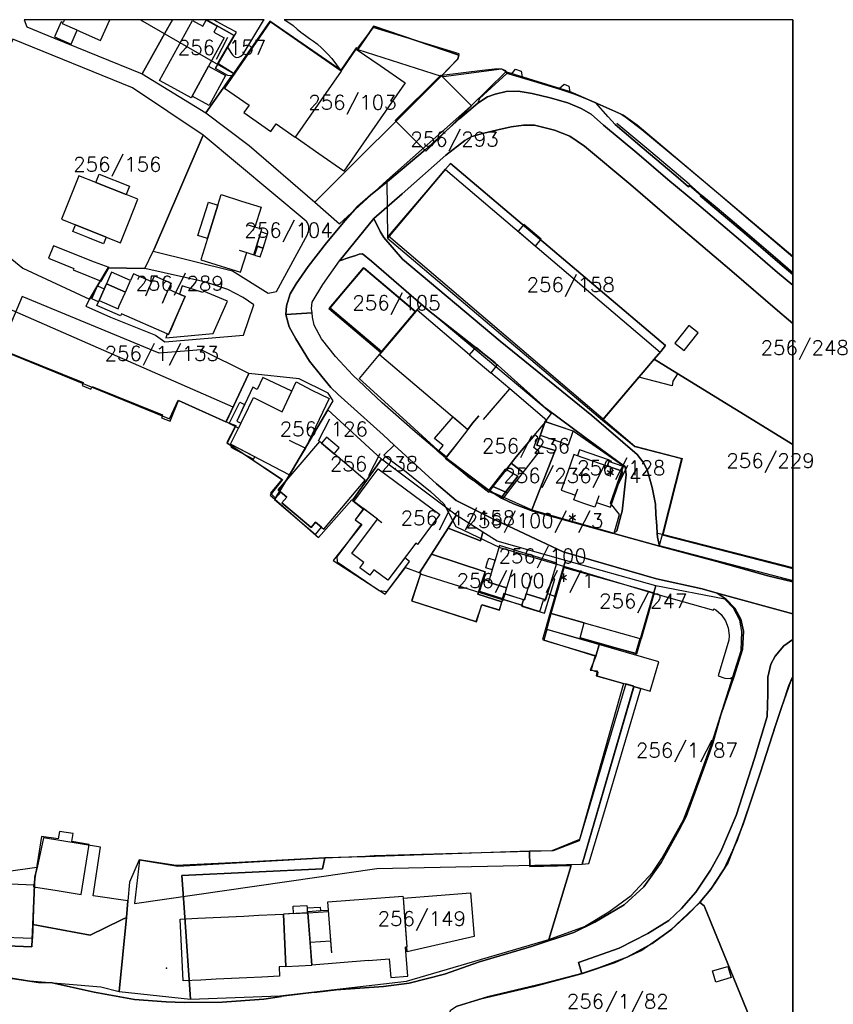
# Model space of a CAD drawing. Header units: millimetres. Extents: x -474437 to 165693, y -93174 to 980873.
# Tile 60 of 60: x -135351 to 33009, y 777208 to 980873. Entities that reach past the tile are written whole.
import ezdxf

# ---------------------------------------------------------------- set-up
doc = ezdxf.new("R2010")
doc.units = ezdxf.units.MM
doc.header["$PDSIZE"] = 10
doc.layers.get('0').update_dxf_attribs({"linetype": 'CONTINUOUS'})
doc.styles.get("Standard").update_dxf_attribs({"font": 'romans.shx', "width": 0.9})

msp = doc.modelspace()

# ---------------------------------------------------------------- linework, layer by layer
for p, q in [((-126085.8, 980873, 7370), (-126345.8, 980273, 7370)), ((24644.2, 980873), (24644.2, 571124.1)), ((-96265.8, 971273, 4040), (-99675.8, 965083, 4040)), ((-99675.8, 965083, 6340), (-96265.8, 971273, 6340)), ((-68855.8, 970243, 7790), (-78335.8, 956573, 7790)), ((-68855.8, 970243, 7130), (-78335.8, 956573, 7130)), ((-119595.8, 947173, 12740), (-113345.8, 944693, 12740)), ((-96505.8, 935603, 7980), (-94335.8, 942503, 7980)), ((-94335.8, 942503, 8330), (-96505.8, 935603, 8330)), ((-69145.8, 931023, 2340), (-62095.8, 939753, 2050)), ((544.2, 938593, 1990), (-1955.8, 940723, 2020)), ((-123825.8, 938443, 12740), (-117445.8, 935913, 12740)), ((-86695.8, 937963, 10080), (-88295.8, 938473, 10080)), ((-86695.8, 937963, 8330), (-88295.8, 938473, 10080)), ((12034.2, 928883, 2010), (544.2, 938593, 1990)), ((-89955.8, 933203, 10080), (-88345.8, 932703, 10080)), ((-89955.8, 933203, 10080), (-88345.8, 932703, 8330)), ((21464.2, 920733, 2050), (12034.2, 928883, 2010)), ((-113485.8, 924513, 13140), (-112415.8, 926933, 11090)), ((-113485.8, 924513, 10520), (-112415.8, 926933, 10320)), ((-117415.8, 926243, 10510), (-113485.8, 924513, 10520)), ((-109265.8, 923743, 11950), (-107995.8, 926623, 11070)), ((-105815.8, 922223, 11950), (-104545.8, 925113, 11070)), ((-104545.8, 925113, 8330), (-102295.8, 924123, 8330)), ((-80275.8, 919873, 2920), (-74855.8, 920233, 2770)), ((-42245.8, 911563, 8890), (-37885.8, 907853, 8890)), ((-42245.8, 911563, 6000), (-37885.8, 907853, 5830)), ((-33955.8, 904513, 8890), (-37885.8, 907853, 8890)), ((-7215.8, 906913, 12790), (-14605.8, 898243, 12790)), ((-14605.8, 898243, 6730), (-7215.8, 906913, 6730)), ((-39365.8, 898143, 9640), (-33955.8, 904513, 8850)), ((-79585.8, 893923, 9710), (-76175.8, 892223, 6240)), ((-70275.8, 891073, 5380), (-72875.8, 893293, 5380)), ((-72875.8, 893293, 8460), (-70275.8, 891073, 11040)), ((-57885.8, 892893, 2770), (-59975.8, 890803, 2620)), ((-13755.8, 888513, 8590), (-19945.8, 890673, 8590)), ((-20305.8, 882523, 8590), (-19845.8, 883853, 10000)), ((-20305.8, 882523, 10000), (-19845.8, 883853, 10000)), ((-15525.8, 882353, 10000), (-15995.8, 881023, 8590)), ((-15525.8, 882353, 10000), (-15995.8, 881023, 10000)), ((-61305.8, 877553, 6460), (-60405.8, 876883, 6460)), ((-61305.8, 877553, 5620), (-60405.8, 876883, 6460)), ((-3535.8, 876183, 2230), (-3415.8, 874583, 2220)), ((-12395.8, 874603, 2370), (-2925.8, 871953, 2260)), ((-33445.8, 867103, 11430), (-34595.8, 863343, 7940)), ((-33445.8, 867103, 11430), (-34595.8, 863343, 10210)), ((-29365.8, 865843, 11430), (-30515.8, 862093, 7940)), ((-29365.8, 865843, 11430), (-30515.8, 862093, 10210)), ((-4005.8, 862183, 2100), (-2815.8, 861823, 2080)), ((-2815.8, 861823, 2080), (8194.2, 858763, 2090)), ((9004.2, 862263, 2120), (24644.2, 857953, 2210)), ((-18525.8, 856143, 7490), (-25355.8, 858063, 7490)), ((-25355.8, 858063, 7740), (-18525.8, 856143, 7740)), ((-19405.8, 853013, 7190), (-18525.8, 856143, 7490)), ((-18525.8, 856143, 7740), (-6735.8, 852823, 7740)), ((9744.2, 837063, 2150), (12504.2, 845063, 2170)), ((-2585.8, 806523, 2440), (1044.2, 813193, 2430)), ((-56015.8, 799173, 5430), (-55225.8, 789073, 5430)), ((-75895.8, 797193, 4160), (-75845.8, 796103, 4160)), ((-73085.8, 796583, 7860), (-71445.8, 796713, 7860)), ((-82455.8, 795783, 8040), (-80775.8, 795863, 6660)), ((-78695.8, 795963, 5370), (-80775.8, 795863, 5370)), ((-80775.8, 795863, 6660), (-80255.8, 785053, 6660)), ((-80255.8, 785053, 5370), (-80775.8, 795863, 5370)), ((-78695.8, 795963, 4160), (-75845.8, 796103, 4160)), ((-75735.8, 796103, 5370), (-74885.8, 785313, 5370)), ((-75255.8, 789983, 8370), (-75735.8, 796103, 7910)), ((-55225.8, 789073, 8120), (-55485.8, 789053, 8120)), ((-63155.8, 786243, 7860), (-74885.8, 785313, 7860)), ((-80255.8, 785053, 6660), (-81675.8, 784983, 7650)), ((-80255.8, 785053, 5370), (-74885.8, 785313, 5370)), ((-128615.8, 781683, 4420), (-119945.8, 779723, 4540)), ((-74445.8, 779643, 5440), (-81205.8, 778823, 5510))]:
    msp.add_line(p, q)
for points in [[(-134445.8, 980873), (-133885.8, 979363), (-128325.8, 977113), (-110035.8, 969703), (-106025.8, 976823), (-105325.8, 978063), (-103745.8, 980873)], [(-103745.8, 980873), (-105325.8, 978063), (-106025.8, 976823), (-110035.8, 969703), (-96815.8, 961623), (-91465.8, 969293), (-92255.8, 969313), (-94855.8, 970743), (-90505.8, 978293), (-92075.8, 979153), (-95225.8, 980873)], [(-47975.8, 969323), (-44615.8, 972763), (-44395.8, 973843), (-62205.8, 979273), (-65485.8, 974893), (-65695.8, 975043), (-68905.8, 970463), (-83605.8, 980563), (-91465.8, 969293), (-96815.8, 961623), (-87855.8, 954883), (-74285.8, 943123), (-48355.8, 968983)], [(-96725.8, 980873), (-90985.8, 977603), (-92375.8, 975193), (-91545.8, 973903), (-91305.8, 973603), (-90955.8, 973283), (-90555.8, 973083), (-89995.8, 973103), (-89555.8, 973323), (-89135.8, 973733), (-84885.8, 980733), (-84775.8, 980873)], [(-80635.8, 980873), (-80395.8, 980773), (-79675.8, 980283), (-78785.8, 979653), (-77905.8, 978923), (-77205.8, 978323), (-76215.8, 977583), (-75365.8, 976973), (-74535.8, 976443), (-73775.8, 975863), (-72795.8, 974993), (-71575.8, 973753), (-70725.8, 972823), (-68855.8, 970243), (-65695.8, 974793), (-65395.8, 974723), (-62085.8, 979563), (-44445.8, 973553), (-44665.8, 972793), (-48065.8, 969273), (-47845.8, 969163), (-47675.8, 969143), (-35625.8, 970733), (-34845.8, 970383), (-34675.8, 969923), (-33575.8, 969633), (-32785.8, 970673), (-31605.8, 970243), (-31365.8, 969043), (-23735.8, 966613), (-22715.8, 967513), (-21695.8, 967093), (-21485.8, 965973), (-20835.8, 965773), (-16405.8, 963823), (-10925.8, 961393), (-9865.8, 960663), (-6605.8, 958183), (1474.2, 951443), (9234.2, 944943), (16324.2, 938833), (24644.2, 931833), (24644.2, 980873)], [(-150965.8, 942713), (-134705.8, 929463), (-120875.8, 923043), (-117045.8, 929523), (-109425.8, 929383), (-107725.8, 932963), (-107525.8, 933423), (-102195.8, 945733), (-97375.8, 956973), (-112035.8, 966773), (-136745.8, 976823)], [(-48355.8, 968983), (-74285.8, 943123), (-69145.8, 938673), (-59365.8, 947593), (-42085.8, 962923), (-34725.8, 970103), (-35605.8, 970633), (-35625.8, 970653), (-37085.8, 970643), (-39605.8, 970383), (-47975.8, 969323)], [(24644.2, 931863), (-7585.8, 959073), (-10505.8, 961153), (-21565.8, 966023), (-34725.8, 970103), (-42085.8, 962923), (-59365.8, 947593), (-59235.8, 935683), (-47205.8, 949923), (-46175.8, 951143), (-1685.8, 913473), (-2715.8, 912243), (-4055.8, 910653), (604.2, 907783), (24644.2, 893023)], [(24644.2, 925983), (21484.2, 928593), (13834.2, 935223), (4794.2, 942883), (-1225.8, 947843), (-7665.8, 953313), (-14525.8, 959083), (-17095.8, 961323), (-19175.8, 962533), (-21895.8, 963643), (-25605.8, 964713), (-29335.8, 965633), (-32225.8, 966093), (-34695.8, 966013), (-36975.8, 965463), (-38555.8, 964933), (-40525.8, 963593), (-44305.8, 960403), (-51465.8, 953973), (-59255.8, 947403), (-62785.8, 944563), (-65415.8, 942233), (-68005.8, 939353), (-71855.8, 934693), (-75685.8, 929793), (-78125.8, 926233), (-79355.8, 924143), (-80155.8, 921663), (-80275.8, 919873), (-74855.8, 920233), (-74945.8, 921133), (-74795.8, 922423), (-72595.8, 926083), (-69145.8, 931023), (-62095.8, 939753), (-56185.8, 944853), (-47155.8, 952833), (-43225.8, 955893), (-41815.8, 956703), (-39615.8, 957333), (-36435.8, 958083), (-33645.8, 958703), (-31125.8, 959043), (-28825.8, 959043), (-24665.8, 958053), (-21495.8, 956753), (-18505.8, 954683), (-8915.8, 946723), (-1955.8, 940723), (544.2, 938593), (12034.2, 928883), (21464.2, 920733), (23714.2, 918793), (24644.2, 918023), (24644.2, 918023)], [(-107725.8, 932963), (-91295.8, 928913), (-83905.8, 924273), (-82215.8, 924673), (-75795.8, 936473), (-75694.5, 936691.7), (-75614.3, 936919.1), (-75555.9, 937153), (-75519.8, 937391.4), (-75506.4, 937632.1), (-75515.8, 937873), (-75542.4, 938081.3), (-75586.1, 938286.7), (-75646.5, 938487.9), (-75723.2, 938683.4), (-75815.8, 938871.9), (-75923.6, 939052.2), (-76045.8, 939223), (-97375.8, 956973), (-102195.8, 945733), (-107525.8, 933423)], [(-14725.8, 898003), (-4055.8, 910653), (-2715.8, 912243), (-1685.8, 913473), (-46175.8, 951143), (-47205.8, 949923), (-59235.8, 935683)], [(-60595.8, 912023), (-53505.8, 920443), (-64305.8, 929553), (-71385.8, 921163)], [(-92615.8, 897713), (-87915.8, 907723), (-97765.8, 912573), (-106515.8, 911873), (-134855.8, 923603), (-139495.8, 912663), (-104335.8, 898323), (-102555.8, 902193)], [(-34815.8, 887893), (-32285.8, 886443), (-35485.8, 882243), (-29385.8, 879463), (-24535.8, 891743), (-28305.8, 892833), (-26635.8, 897723), (-25325.8, 899393), (-52225.8, 921973), (-53505.8, 920443), (-60595.8, 912023), (-65105.8, 906663), (-54575.8, 897073), (-47195.8, 890333), (-38235.8, 883583)], [(24644.2, 864563), (19474.2, 865823), (8924.2, 868793), (-2925.8, 871953), (-12395.8, 874603), (-12725.8, 874693), (-29175.8, 879233), (-33185.8, 880723), (-35635.8, 881883), (-42265.8, 886083), (-49055.8, 891863), (-53525.8, 895633), (-60315.8, 901653), (-66395.8, 907333), (-70015.8, 911233), (-72885.8, 914853), (-74385.8, 917663), (-74765.8, 919343), (-74855.8, 920233), (-80275.8, 919873), (-79605.8, 917343), (-78225.8, 914833), (-75355.8, 910273), (-72855.8, 907083), (-70965.8, 904813), (-69415.8, 903343), (-60145.8, 894983), (-57885.8, 892893), (-49125.8, 884853), (-45005.8, 881413), (-37735.8, 877773), (-22915.8, 870803), (-3585.8, 865183), (5894.2, 863133), (9004.2, 862263), (24644.2, 857953), (24644.2, 857953)], [(24644.2, 893023), (604.2, 907783), (-4055.8, 910653), (-14725.8, 898003), (-8095.8, 892603), (1624.2, 890073), (-2425.8, 874323), (24644.2, 867333)], [(-82545.8, 881673), (-79615.8, 886623), (-71605.8, 900143), (-70485.8, 902033), (-71535.8, 903613), (-77525.8, 906583), (-87915.8, 907723), (-92615.8, 897713), (-90595.8, 896933), (-92415.8, 893303), (-91715.8, 892843), (-80965.8, 885763), (-83545.8, 882553)], [(-82545.8, 881673), (-73535.8, 873763), (-66625.8, 881553), (-66505.8, 881473), (-66225.8, 881863), (-60505.8, 889983), (-71605.8, 900143), (-79615.8, 886623)], [(-29385.8, 879463), (-12315.8, 874653), (-11225.8, 878523), (-13125.8, 880843), (-10435.8, 888513), (-20815.8, 895743), (-26635.8, 897723), (-28305.8, 892833), (-24535.8, 891743)], [(-52545.8, 866423), (-52595.8, 866483), (-50115.8, 870323), (-46705.8, 875713), (-45005.8, 878393), (-60505.8, 889983), (-66225.8, 881863), (-66505.8, 881473), (-66445.8, 881323), (-64195.8, 879643), (-65925.8, 877433), (-64535.8, 876473), (-70495.8, 869033), (-59705.8, 862063), (-55505.8, 867533)], [(-34815.8, 887893), (-38235.8, 883583), (-37975.8, 883383), (-35485.8, 882243), (-32285.8, 886443)], [(-39965.8, 873063), (-39485.8, 874883), (-45005.8, 878393), (-46705.8, 875713)], [(-40525.8, 862053), (-35575.8, 860463), (-35205.8, 860963), (-31305.8, 859763), (-31345.8, 859633), (-27745.8, 858443), (-26975.8, 860773), (-26715.8, 860683), (-26145.8, 862203), (-24715.8, 861603), (-24585.8, 861553), (-22815.8, 867603), (-22415.8, 868993), (-36545.8, 873003), (-39485.8, 874883), (-39965.8, 873063), (-46705.8, 875713), (-50115.8, 870323), (-39015.8, 866673)], [(24644.2, 867463), (-2305.8, 874353), (-3415.8, 874583), (-3365.8, 873823), (-2925.8, 871953), (8924.2, 868793), (19474.2, 865823), (24644.2, 864563), (24644.2, 864563)], [(24644.2, 867333), (-2425.8, 874323), (-2995.8, 872113), (24644.2, 864843)], [(-39015.8, 866673), (-50115.8, 870323), (-52595.8, 866483), (-52545.8, 866423), (-52375.8, 866363), (-52445.8, 866253), (-52385.8, 866223), (-54295.8, 860653), (-40825.8, 856353), (-39735.8, 859913), (-36095.8, 858773), (-35575.8, 860463), (-40525.8, 862053)], [(-27175.8, 852693), (-16145.8, 849243), (-15355.8, 851873), (-7795.8, 849763), (-6845.8, 853053), (-4135.8, 862383), (-3735.8, 863783), (-22415.8, 868993), (-22815.8, 867603), (-24585.8, 861553), (-25555.8, 858233)], [(-25835.8, 790643), (-18505.8, 793333), (-13455.8, 796333), (-8795.8, 799723), (-4375.8, 804463), (-2485.8, 807383), (2014.2, 815353), (3744.2, 819843), (7934.2, 831443), (13924.2, 850383), (14084.2, 854333), (13694.2, 856693), (12354.2, 859143), (10534.2, 861033), (-3735.8, 863783), (-4135.8, 862383), (-6845.8, 853053), (-7795.8, 849763), (-15355.8, 851873), (-16145.8, 849243), (-17285.8, 846353), (-15825.8, 846173), (-16065.8, 845123), (-10385.8, 843533), (-19535.8, 811283), (-25265.8, 808973), (-29545.8, 808873), (-29825.8, 808853), (-29785.8, 805733), (-21225.8, 805913)], [(24644.2, 852683), (22774.2, 851323), (20954.2, 849203), (20084.2, 847563), (19474.2, 844903), (19464.2, 841453), (19304.2, 836723), (16694.2, 828083), (12884.2, 816233), (9704.2, 808833), (7564.2, 804963), (4564.2, 800433), (1594.2, 796993), (-995.8, 794533), (-5345.8, 791863), (-11285.8, 788823), (-19715.8, 785833), (-19045.8, 783573), (-15515.8, 784753), (-9615.8, 786993), (-4505.8, 789783), (-395.8, 792783), (2894.2, 795793), (5474.2, 798393), (7684.2, 800993), (11174.2, 806433), (14354.2, 814453), (17954.2, 825193), (20954.2, 834673), (22274.2, 838623), (24224.2, 844133), (24644.2, 844763), (24644.2, 844763)], [(24644.2, 845053), (24544.2, 844913), (23754.2, 843103), (21364.2, 835883), (16424.2, 820753), (13134.2, 811093), (10294.2, 805013), (8424.2, 802113), (8424.2, 802113), (5384.2, 798273), (6264.2, 797583), (24534.2, 752833), (24644.2, 752873)], [(-130435.8, 811623), (-131765.8, 805533), (-132195.8, 803543), (-132645.8, 793713), (-120735.8, 791493), (-114265.8, 794703), (-113275.8, 795183), (-112965.8, 798633), (-120155.8, 799673), (-118595.8, 809713)], [(-100005.8, 778243), (-81515.8, 778973), (-55285.8, 782003), (-25835.8, 790643), (-21225.8, 805913), (-29785.8, 805733), (-29825.8, 808853), (-63775.8, 807733), (-72215.8, 807493), (-72705.8, 805213), (-101765.8, 803833), (-101375.8, 798213)], [(-114735.8, 779863), (-100005.8, 778243), (-101375.8, 798213), (-101765.8, 803833), (-72705.8, 805213), (-72215.8, 807493), (-89925.8, 806523), (-102975.8, 805943), (-110595.8, 807073), (-112605.8, 802473), (-112965.8, 798633), (-113275.8, 795183)], [(-148575.8, 789743), (-132845.8, 789113), (-132645.8, 793713), (-132195.8, 803543), (-131765.8, 805533), (-132315.8, 805463), (-137655.8, 804703), (-142225.8, 803103), (-147905.8, 804753), (-148035.8, 801933)], [(6264.2, 797583), (5384.2, 798273), (-765.8, 792463), (-6635.8, 788363), (-12185.8, 785773), (-18955.8, 783543), (-29055.8, 780813), (-39925.8, 778273), (-44935.8, 776763), (-46245.8, 775853), (-46975.8, 773993), (-46935.8, 771443), (-46645.8, 770333), (-43245.8, 760933), (-39535.8, 753063), (-38005.8, 747173), (-31165.8, 731613), (-13855.8, 736533), (-265.8, 742333), (13294.2, 748013), (24534.2, 752833)], [(-145585.8, 784083), (-133315.8, 782083), (-118555.8, 780813), (-114735.8, 779863), (-113275.8, 795183), (-114265.8, 794703), (-120735.8, 791493), (-132645.8, 793713), (-132845.8, 789113), (-148575.8, 789743), (-148905.8, 785563)]]:
    msp.add_lwpolyline(points, close=True)
msp.add_lwpolyline([(-44815.8, 776833), (-38565.8, 778723), (-26985.8, 781503), (-19045.8, 783573), (-19715.8, 785833), (-11285.8, 788823), (-5345.8, 791863), (-995.8, 794533), (1594.2, 796993), (4564.2, 800433), (7564.2, 804963), (9704.2, 808833), (12884.2, 816233), (16694.2, 828083), (19304.2, 836723), (19464.2, 841453), (19474.2, 844903), (20084.2, 847563), (20954.2, 849203), (22774.2, 851323), (24644.2, 852683), (24644.2, 852683), (24644.2, 857953), (24644.2, 857953), (9004.2, 862263), (10854.2, 860993), (12644.2, 859133), (13894.2, 856853), (14424.2, 854383), (14194.2, 850613), (12504.2, 845063), (9744.2, 837063), (8084.2, 831223), (7444.2, 829463), (2584.2, 816023), (1044.2, 813193), (-2585.8, 806523), (-6215.8, 801483), (-10295.8, 797763), (-16335.8, 794193), (-20705.8, 792093), (-29475.8, 789183), (-40185.8, 786023), (-47475.8, 783473), (-54785.8, 781573), (-60095.8, 780923), (-69895.8, 780193), (-74445.8, 779643), (-81205.8, 778823), (-84805.8, 778263), (-93425.8, 777633), (-101305.8, 777583), (-105015.8, 777713), (-111615.8, 778233), (-119945.8, 779723), (-128615.8, 781683), (-131425.8, 781693), (-139685.8, 782943)])
for points in [[(-126345.8, 980273, 5580), (-126765.8, 980453, 5580), (-128135.8, 977293, 4760), (-124715.8, 975803, 4760), (-123475.8, 978683, 5510)], [(-123475.8, 978683, 5510), (-126475.8, 979983, 5500), (-126345.8, 980273, 5580)], [(-123475.8, 978683, 8380), (-126475.8, 979983, 7370), (-126345.8, 980273, 7370)], [(-123475.8, 978683, 8380), (-118595.8, 976563, 10020), (-116725.8, 980873, 10020)], [(-99675.8, 965083, 6340), (-99885.8, 964703, 6340), (-103225.8, 966543, 9870), (-106405.8, 968293, 6340), (-99565.8, 980713, 6340), (-97445.8, 979553, 8500), (-96755.8, 980803, 8500), (-95695.8, 980213, 9870), (-94475.8, 979543, 8500), (-95165.8, 978293, 8500), (-93045.8, 977123, 6340), (-96265.8, 971273, 6340)], [(-68855.8, 970243, 7130), (-83485.8, 980403, 7130), (-92975.8, 966743, 7130), (-87875.8, 963193, 7130), (-88955.8, 961643, 7130), (-83375.8, 957763, 7130), (-82285.8, 959313, 7130), (-78335.8, 956573, 7130)], [(-68855.8, 970243, 7790), (-65695.8, 974793, 7790), (-60775.8, 971373, 8530), (-55615.8, 967793, 7790), (-68295.8, 949533, 7790), (-73445.8, 953113, 8530), (-78335.8, 956573, 7790)], [(-96265.8, 971273, 4040), (-92745.8, 969323, 3570), (-96145.8, 963143, 3570), (-99675.8, 965083, 4040)], [(-16145.8, 963673, 2060), (-20435.8, 965403, 2150), (-23515.8, 966403, 2220), (-28955.8, 968093, 2240), (-34525.8, 969713, 2230), (-40215.8, 964553, 2120), (-40525.8, 963593, 2140)], [(-48175.8, 969383, 4780), (-57625.8, 959993, 4780), (-54565.8, 956913, 9070), (-51325.8, 953653, 4780), (-41865.8, 963043, 4780), (-45115.8, 966303, 9070), (-48175.8, 969383, 4780)], [(24644.2, 925983, 2120), (21484.2, 928593, 2120), (13834.2, 935223, 2100), (4794.2, 942883, 2140), (-1225.8, 947843, 2110), (-7665.8, 953313, 2090), (-14525.8, 959083, 2130), (-17095.8, 961323, 2140), (-19175.8, 962533, 2130), (-21895.8, 963643, 2140), (-25605.8, 964713, 2110), (-29335.8, 965633, 2100), (-32225.8, 966093, 2120), (-34695.8, 966013, 2150), (-36975.8, 965463, 2150), (-38555.8, 964933, 2150), (-40525.8, 963593, 2140)], [(-59255.8, 947403, 1880), (-51465.8, 953973, 2000), (-44305.8, 960403, 2150), (-40525.8, 963593, 2140)], [(-12125.8, 959183, 2040), (-13595.8, 960813, 2210), (-16145.8, 963673, 2060)], [(24644.2, 928543, 2860), (21074.2, 931583, 2850), (15254.2, 936553, 2840), (8994.2, 941863, 2820), (5814.2, 944513, 2780), (3184.2, 946823, 2780), (-4775.8, 953533, 2760), (-11815.8, 959383, 2750)], [(-31125.8, 959043, 2110), (-33645.8, 958703, 2100), (-36435.8, 958083, 2100), (-39615.8, 957333, 2080), (-41815.8, 956703, 2070)], [(-1955.8, 940723, 2020), (-8915.8, 946723, 2180), (-18505.8, 954683, 1900), (-21495.8, 956753, 1950), (-24665.8, 958053, 2050), (-28825.8, 959043, 2140), (-31125.8, 959043, 2110)], [(-12125.8, 959183, 2040), (-6515.8, 954453, 2090), (404.2, 948583, 2120), (3064.2, 946323, 2160), (3254.2, 946563, 2160), (5564.2, 944603, 2160), (5454.2, 944473, 2160), (14534.2, 936753, 2150), (21914.2, 930473, 2090), (24644.2, 928143, 2120)], [(-41815.8, 956703, 2070), (-43225.8, 955893, 2070), (-47155.8, 952833, 2080), (-56185.8, 944853, 1990), (-62095.8, 939753, 2050)], [(-14605.8, 898243, 12790), (-59035.8, 936073, 12790), (-47255.8, 949913, 12790), (-2815.8, 912073, 12790), (-7215.8, 906913, 12790)], [(-119595.8, 947173, 12740), (-123125.8, 948563, 12740), (-124905.8, 944073, 15530), (-126685.8, 939583, 12740), (-123825.8, 938443, 12740)], [(-113345.8, 944693, 11170), (-119595.8, 947173, 11290), (-118895.8, 948933, 11440), (-112645.8, 946453, 11280), (-113345.8, 944693, 11170)], [(-80275.8, 919873, 2920), (-80155.8, 921663, 2870), (-79355.8, 924143, 2720), (-78125.8, 926233, 2630), (-75685.8, 929793, 2300), (-71855.8, 934693, 2030), (-68005.8, 939353, 1880), (-65415.8, 942233, 1880), (-62785.8, 944563, 1880), (-59255.8, 947403, 1880)], [(-117445.8, 935913, 12740), (-114465.8, 934733, 12740), (-112685.8, 939233, 15530), (-110905.8, 943723, 12740), (-113345.8, 944693, 12740)], [(-96505.8, 935603, 7980), (-98455.8, 936213, 7510), (-96285.8, 943113, 7510), (-94335.8, 942503, 7980)], [(-94335.8, 942503, 8330), (-93645.8, 944683, 8330), (-89445.8, 943353, 12750), (-85395.8, 942083, 8330), (-86695.8, 937963, 8330)], [(-62095.8, 939753, 2050), (-60745.8, 937043, 2150), (-60005.8, 935823, 2200), (-56105.8, 931353, 2190), (-35935.8, 914353, 2100), (-16925.8, 899013, 2250), (-7595.8, 890963, 2380)], [(-117445.8, 935913, 10330), (-117995.8, 934533, 10330), (-121215.8, 935813, 12020), (-124375.8, 937063, 10330), (-123825.8, 938443, 10330)], [(-117445.8, 935913, 10330), (-120675.8, 937193, 12020), (-123825.8, 938443, 10330)], [(-88345.8, 932703, 10080), (-86905.8, 932243, 10080), (-86065.8, 934923, 12750), (-85245.8, 937513, 10080), (-86695.8, 937963, 10080)], [(-86335.8, 934053, 5730), (-84985.8, 933633, 5740), (-84075.8, 936533, 5740), (-85425.8, 936963, 5730), (-86335.8, 934053, 5730)], [(-28635.8, 934053, 5020), (-27435.8, 935463, 5020), (-31015.8, 938523, 5020), (-32215.8, 937113, 5020), (-28635.8, 934053, 5020)], [(-96505.8, 935603, 8330), (-97875.8, 931233, 8330), (-93675.8, 929903, 12750), (-89625.8, 928633, 8330), (-88345.8, 932703, 8330)], [(-119885.8, 930703, 6770), (-128335.8, 934073, 6770), (-129355.8, 931513, 6770)], [(-86165.8, 934003, 5210), (-86745.8, 932183, 4120), (-85565.8, 931813, 4120), (-84985.8, 933633, 5210), (-86165.8, 934003, 5210)], [(-129355.8, 931513, 6770), (-124145.8, 929433, 6770), (-124265.8, 929133, 6770), (-121025.8, 927843, 6770)], [(-74855.8, 920233, 2770), (-74945.8, 921133, 2760), (-74795.8, 922423, 2760), (-72595.8, 926083, 2590), (-69145.8, 931023, 2340)], [(-10085.8, 888433, 2380), (-10805.8, 888933, 2380), (-18345.8, 894473, 2320), (-26405.8, 900443, 2140), (-36985.8, 909903, 2120), (-50735.8, 920753, 2090), (-62525.8, 930903, 2190), (-64435.8, 932443, 2260), (-65075.8, 932393, 2250), (-65795.8, 932113, 2280), (-67145.8, 931683, 2450), (-69145.8, 931023, 2340)], [(-121025.8, 927843, 6770), (-118485.8, 926783, 6710), (-116855.8, 929633, 6720), (-119885.8, 930703, 6770)], [(-60425.8, 912153, 8310), (-71115.8, 921233, 8300), (-67575.8, 925393, 9710), (-64045.8, 929553, 8300), (-53355.8, 920483, 8310)], [(-112415.8, 926933, 10320), (-116345.8, 928663, 10320), (-117415.8, 926243, 10510)], [(-107995.8, 926623, 8330), (-111815.8, 928303, 8330), (-112415.8, 926933, 11090)], [(-107995.8, 926623, 11070), (-107445.8, 927863, 10690), (-103995.8, 926353, 10690), (-104545.8, 925113, 11070)], [(-119055.8, 922493, 8030), (-120445.8, 923103, 8030), (-119255.8, 925803, 8030), (-117875.8, 925193, 8030), (-119055.8, 922493, 8030)], [(-104835.8, 915863, 8330), (-114275.8, 920013, 8330), (-114465.8, 919583, 7890), (-119385.8, 921743, 7890), (-118935.8, 922783, 9610), (-117415.8, 926243, 9610)], [(-118935.8, 922783, 9660), (-115005.8, 921063, 9660), (-114745.8, 921653, 9660), (-113535.8, 924393, 9660), (-113485.8, 924513, 9660), (-117415.8, 926243, 9660), (-118935.8, 922783, 9660)], [(-115005.8, 921063, 9610), (-114745.8, 921653, 9610), (-113535.8, 924393, 9610), (-113485.8, 924513, 9610), (-117415.8, 926243, 9610)], [(-109265.8, 923743, 11950), (-108595.8, 925253, 11090), (-107995.8, 926623, 8330)], [(-105815.8, 922223, 11950), (-105145.8, 923743, 11090), (-104545.8, 925113, 8330)], [(-102835.8, 919693, 6410), (-104035.8, 916943, 6410), (-104565.8, 915743, 6410), (-104835.8, 915863, 6410), (-105085.8, 915063, 6410), (-95295.8, 915993, 6410), (-92315.8, 922633, 6410), (-97335.8, 924753, 6410), (-97485.8, 924433, 6410), (-101735.8, 925853, 6410), (-102295.8, 924123, 6410), (-101115.8, 923603, 6410), (-101715.8, 922233, 6410), (-102835.8, 919693, 6410)], [(-104835.8, 915863, 6460), (-105085.8, 915063, 6460), (-95295.8, 915993, 6460), (-92315.8, 922633, 6460), (-97335.8, 924753, 5820), (-97485.8, 924433, 5820), (-101735.8, 925853, 5820), (-102295.8, 924123, 5930)], [(-115005.8, 921063, 9610), (-114745.8, 921653, 11090), (-113535.8, 924393, 13230), (-113485.8, 924513, 13140)], [(-104835.8, 915863, 6460), (-104565.8, 915743, 6440), (-101115.8, 923603, 6000), (-102295.8, 924123, 5930)], [(-102295.8, 924123, 8330), (-101115.8, 923603, 8330), (-101715.8, 922233, 11090), (-102835.8, 919693, 13230), (-104035.8, 916943, 11090), (-104565.8, 915743, 8330), (-104835.8, 915863, 8330)], [(-42245.8, 911563, 8890), (-53095.8, 920783, 8890), (-53355.8, 920483, 8960)], [(24644.2, 918023, 2050), (23714.2, 918793, 2050), (21464.2, 920733, 2050)], [(-57885.8, 892893, 2770), (-60145.8, 894983, 2710), (-69415.8, 903343, 2650), (-70965.8, 904813, 2740), (-72855.8, 907083, 2860), (-75355.8, 910273, 3150), (-78225.8, 914833, 3010), (-79605.8, 917343, 2950), (-80275.8, 919873, 2920)], [(-49055.8, 891863, 3010), (-53525.8, 895633, 2970), (-60315.8, 901653, 2810), (-66395.8, 907333, 2780), (-70015.8, 911233, 2780), (-72885.8, 914853, 2770), (-74385.8, 917663, 2770), (-74765.8, 919343, 2770), (-74855.8, 920233, 2770)], [(-53355.8, 920483, 8960), (-56935.8, 916263, 9900), (-60425.8, 912153, 9000)], [(-60425.8, 912153, 8310), (-56895.8, 916313, 9710), (-53355.8, 920483, 8310)], [(3104.2, 917603, 3960), (214.2, 913953, 3960), (1164.2, 913203, 4680), (2124.2, 912443, 3960), (5014.2, 916083, 3960), (4054.2, 916853, 4680), (3104.2, 917603, 3960)], [(-42245.8, 911563, 6000), (-40885.8, 913163, 5990), (-36525.8, 909453, 5900), (-37885.8, 907853, 5830)], [(-60425.8, 912153, 9000), (-60875.8, 911633, 8890), (-42625.8, 896133, 8890)], [(-89585.8, 897393, 5810), (-88975.8, 898603, 5810), (-86935.8, 902703, 5810), (-81035.8, 899763, 5810), (-79015.8, 904053, 5810), (-85045.8, 906893, 5810), (-86205.8, 904413, 5810), (-87125.8, 904853, 5810), (-90435.8, 897823, 5810), (-89585.8, 897393, 5810)], [(24644.2, 892993, 6730), (764.2, 907633, 6730), (-185.8, 906083, 6730), (-335.8, 905153, 6730), (-7215.8, 906913, 6730)], [(-76175.8, 892223, 9710), (-79555.8, 886743, 7750), (-91735.8, 893083, 7750), (-88975.8, 898603, 9710), (-86935.8, 902703, 6240), (-81035.8, 899763, 6240), (-78115.8, 905953, 6090), (-74865.8, 904263, 9710), (-71305.8, 902503, 6240), (-76175.8, 892223, 6240)], [(-42625.8, 896133, 11500), (-44505.8, 893713, 14170), (-47275.8, 890143, 10070), (-38285.8, 883173, 10070), (-35515.8, 886753, 14170), (-32635.8, 890463, 10070), (-26255.8, 897973, 8850), (-33955.8, 904513, 8850)], [(-39365.8, 898143, 9640), (-37785.8, 900003, 9900), (-33955.8, 904513, 8890)], [(-90085.8, 896393, 4810), (-91985.8, 897333, 4810), (-89795.8, 901733, 1650), (-88815.8, 901273, 1650), (-90435.8, 897823, 3850), (-89585.8, 897393, 4200), (-90085.8, 896393, 4810)], [(-45685.8, 898733, 3200), (-42625.8, 896133, 3120), (-47065.8, 890413, 3100), (-48645.8, 891673, 3070), (-47725.8, 892763, 3050), (-49485.8, 894253, 3090), (-45685.8, 898733, 3200)], [(-42625.8, 896133, 8890), (-41625.8, 897423, 9240), (-40325.8, 898963, 9640)], [(-40325.8, 898963, 9640), (-41625.8, 897423, 10070), (-42625.8, 896133, 11500)], [(-14605.8, 898243, 6730), (-8085.8, 892643, 6730), (1764.2, 890113, 6730), (-2265.8, 874313, 6730), (24644.2, 867443, 6730)], [(-27665.8, 894953, 6320), (-21775.8, 892963, 6320), (-20825.8, 895783, 5580), (-26705.8, 897773, 5580), (-27665.8, 894953, 6320)], [(-70275.8, 891073, 5380), (-69235.8, 892303, 5200), (-71835.8, 894513, 5200), (-72875.8, 893293, 5380)], [(-31155.8, 887193, 6800), (-27825.8, 891513, 6800), (-28935.8, 892373, 6800), (-28115.8, 894523, 6800), (-28765.8, 895023, 6800), (-32635.8, 890463, 6800), (-33655.8, 889143, 6800), (-31155.8, 887193, 6800)], [(-91435.8, 892923, 5810), (-91685.8, 892443, 5810), (-86955.8, 889983, 5810), (-86705.8, 890463, 5810), (-91435.8, 892923, 5810)], [(-72875.8, 893293, 8460), (-73285.8, 893643, 8050), (-81835.8, 883603, 8050), (-80095.8, 882123, 9630), (-81075.8, 880963, 9630), (-78105.8, 878433, 12720), (-75055.8, 875833, 9630), (-74105.8, 876943, 9630), (-72415.8, 875513, 8050), (-63835.8, 885593, 8050), (-68575.8, 889633, 12720), (-70275.8, 891073, 11040)], [(-79585.8, 893923, 9710), (-76375.8, 892323, 9710), (-76175.8, 892223, 9710)], [(9004.2, 862263, 2120), (5894.2, 863133, 2120), (-3585.8, 865183, 2140), (-22915.8, 870803, 2250), (-37735.8, 877773, 2500), (-45005.8, 881413, 2770), (-49125.8, 884853, 3010), (-57885.8, 892893, 2770)], [(-59975.8, 890803, 2620), (-55755.8, 887653, 2680), (-50335.8, 883293, 2690), (-47585.8, 880763, 2620)], [(-49055.8, 891863, 3010), (-42265.8, 886083, 3110), (-35635.8, 881883, 3010)], [(-19945.8, 890673, 8590), (-20705.8, 890933, 8590), (-21955.8, 887333, 12590), (-23275.8, 883553, 8590), (-20305.8, 882523, 8590)], [(-13755.8, 888513, 6610), (-13315.8, 889783, 6600), (-19505.8, 891933, 6600), (-19945.8, 890673, 6610)], [(-13755.8, 888513, 6610), (-14925.8, 888923, 7710), (-18935.8, 890323, 7700), (-19945.8, 890673, 6610)], [(-7595.8, 890963, 2380), (-6165.8, 889163, 2370), (-5435.8, 887573, 2340), (-4505.8, 884133, 2280), (-3785.8, 880673, 2280), (-3715.8, 878543, 2230), (-3535.8, 876183, 2230)], [(-61305.8, 877553, 6460), (-66225.8, 881223, 6460), (-63255.8, 885203, 8950), (-61165.8, 888003, 6460), (-48425.8, 878493, 6460), (-50515.8, 875703, 8950), (-53025.8, 872333, 5620), (-53405.8, 872623, 5620), (-59165.8, 864913, 5620), (-62055.8, 867073, 7700), (-62905.8, 865943, 7700), (-63925.8, 866703, 8640), (-64955.8, 867473, 7700), (-64105.8, 868603, 7700), (-66595.8, 870463, 5620), (-61305.8, 877553, 5620)], [(-33655.8, 889143, 9500), (-35515.8, 886753, 9500), (-36885.8, 884983, 9500), (-37425.8, 884283, 9500), (-34375.8, 883023, 9500), (-31145.8, 887193, 9500), (-33655.8, 889143, 9500)], [(-15995.8, 881023, 8590), (-13125.8, 880033, 8590), (-11815.8, 883813, 12590), (-10565.8, 887413, 8590), (-13755.8, 888513, 8590)], [(-13725.8, 888603, 4190), (-10755.8, 887573, 2590), (-10455.8, 888433, 2590), (-13425.8, 889463, 4190), (-13725.8, 888603, 4190)], [(-10865.8, 878543, 2370), (-10695.8, 879203, 2380), (-9825.8, 886733, 2380), (-10085.8, 888433, 2380)], [(-38195.8, 883303, 6800), (-35185.8, 881973, 6800), (-34375.8, 883023, 6800), (-37425.8, 884283, 6800), (-38195.8, 883303, 6800)], [(-82435.8, 881883, 6050), (-82645.8, 881633, 6050), (-74145.8, 874393, 6050), (-72865.8, 875893, 6050), (-74105.8, 876943, 6050), (-75055.8, 875833, 6050), (-78105.8, 878433, 6050), (-81075.8, 880963, 6050), (-80095.8, 882123, 6050), (-81335.8, 883173, 6050), (-82435.8, 881883, 6050)], [(-35635.8, 881883, 3010), (-33185.8, 880723, 2970), (-29175.8, 879233, 2680)], [(-15995.8, 881023, 10000), (-16335.8, 880033, 10000), (-18585.8, 880813, 12120), (-20655.8, 881533, 10000), (-20305.8, 882523, 10000)], [(-47585.8, 880763, 2620), (-47265.8, 880113, 2540), (-45115.8, 876033, 2450)], [(-55685.8, 869573, 2610), (-59165.8, 864913, 2610), (-62055.8, 867073, 2610), (-62905.8, 865943, 2610), (-63925.8, 866703, 2610), (-64955.8, 867473, 2610), (-64105.8, 868603, 2610), (-66595.8, 870463, 2610), (-61305.8, 877553, 2610), (-64225.8, 879733, 2610), (-65945.8, 877433, 2610), (-64685.8, 876493, 2610), (-69725.8, 869743, 2610), (-69655.8, 868703, 2610), (-60945.8, 862783, 2610), (-59315.8, 862623, 2610), (-54695.8, 868823, 2610), (-55685.8, 869573, 2610)], [(-29175.8, 879233, 2680), (-12725.8, 874693, 2370), (-12395.8, 874603, 2370)], [(-12395.8, 874603, 2370), (-11765.8, 875123, 2330), (-10865.8, 878543, 2370)], [(-45115.8, 876033, 2450), (-36025.8, 871703, 2410), (-22345.8, 867713, 2330), (-4005.8, 862183, 2100)], [(24644.2, 867463, 2190), (-2305.8, 874353, 2350), (-3415.8, 874583, 2220)], [(-3415.8, 874583, 2220), (-3365.8, 873823, 2220), (-2925.8, 871953, 2260)], [(-30515.8, 862093, 7940), (-26545.8, 860863, 7940), (-25385.8, 864613, 11430), (-24205.8, 868443, 7940), (-36035.8, 872093, 7940), (-36955.8, 869103, 10660)], [(-2925.8, 871953, 2260), (8924.2, 868793, 2120), (19474.2, 865823, 1990), (24644.2, 864563, 2060)], [(-37575.8, 867093, 4750), (-38915.8, 867503, 4750), (-38595.8, 868553, 6000), (-38295.8, 869523, 4750), (-36955.8, 869103, 4750)], [(-37575.8, 867093, 4750), (-37255.8, 868143, 6000), (-36955.8, 869103, 4750)], [(-36955.8, 869103, 10660), (-37215.8, 868263, 11430), (-37575.8, 867093, 10340)], [(-37575.8, 867093, 10340), (-38375.8, 864513, 7940), (-34595.8, 863343, 7940)], [(-25355.8, 858063, 7740), (-24005.8, 862843, 9600), (-22675.8, 867583, 7740), (-4055.8, 862353, 7740), (-5395.8, 857613, 9600), (-6735.8, 852823, 7740)], [(-34925.8, 862123, 2480), (-34595.8, 863343, 2480), (-38375.8, 864513, 2480), (-38305.8, 864743, 2480), (-39435.8, 865093, 2480), (-40195.8, 862633, 2480), (-35235.8, 861103, 2480), (-34925.8, 862123, 2480)], [(-25175.8, 865303, 5760), (-25385.8, 864613, 5760), (-26545.8, 860863, 5760), (-30515.8, 862093, 5760), (-30895.8, 860873, 5760), (-31105.8, 860943, 5760), (-31525.8, 859573, 5760), (-26765.8, 858113, 5760), (-24605.8, 865123, 5760), (-25175.8, 865303, 5760)], [(-31115.8, 860903, 4570), (-35175.8, 862153, 2360), (-35515.8, 861053, 2360), (-31455.8, 859803, 4570), (-31115.8, 860903, 4570)], [(-34595.8, 863343, 10210), (-34975.8, 862133, 9820), (-30895.8, 860873, 9820), (-30515.8, 862093, 10210)], [(12504.2, 845063, 2170), (14194.2, 850613, 2120), (14424.2, 854383, 2120), (13894.2, 856853, 2110), (12644.2, 859133, 2100), (10854.2, 860993, 2110), (9004.2, 862263, 2120)], [(-19405.8, 853013, 7190), (-19465.8, 852803, 7170), (-26295.8, 854723, 7170), (-25355.8, 858063, 7490)], [(8194.2, 858763, 2090), (8314.2, 859043, 2160), (8674.2, 858833, 2150), (9824.2, 857863, 2170), (10684.2, 856553, 2240), (11234.2, 855103, 2220), (11474.2, 853523, 2350), (11404.2, 852503, 2210)], [(-19405.8, 853013, 5370), (-18525.8, 856143, 5390), (-6735.8, 852823, 5020)], [(24644.2, 852683, 2200), (22774.2, 851323, 2200), (20954.2, 849203, 2220), (20084.2, 847563, 2220), (19474.2, 844903, 2230), (19464.2, 841453, 2270), (19304.2, 836723, 2340), (16694.2, 828083, 2490), (12884.2, 816233, 2550), (9704.2, 808833, 2600), (7564.2, 804963, 2610), (4564.2, 800433, 2620), (1594.2, 796993, 2710), (-995.8, 794533, 2890), (-5345.8, 791863, 2970), (-11285.8, 788823, 3340), (-19715.8, 785833, 3770), (-19045.8, 783573, 3800)], [(-19405.8, 853013, 5370), (-7615.8, 849693, 5020), (-6735.8, 852823, 5020)], [(-7025.8, 852903, 5890), (-7905.8, 849773, 5890), (-19405.8, 853013, 6120)], [(11404.2, 852503, 2210), (9204.2, 845133, 2170), (10574.2, 844643, 2170), (11634.2, 844573, 2170), (12504.2, 845063, 2170)], [(24644.2, 844763, 2500), (24224.2, 844133, 2500), (22274.2, 838623, 2530), (20954.2, 834673, 2540), (17954.2, 825193, 2630), (14354.2, 814453, 2630), (11174.2, 806433, 2610), (7684.2, 800993, 2750), (5474.2, 798393, 2850), (2894.2, 795793, 2890), (-395.8, 792783, 3020), (-4505.8, 789783, 3090), (-9615.8, 786993, 3230), (-15515.8, 784753, 3540), (-19045.8, 783573, 3800)], [(7444.2, 829463, 2030), (8084.2, 831223, 1980), (9744.2, 837063, 2150)], [(1044.2, 813193, 2430), (2584.2, 816023, 2420), (7444.2, 829463, 2030)], [(-130815.8, 811953, 3510), (-132475.8, 801513, 3510), (-127625.8, 800743, 8330), (-122645.8, 799953, 3510), (-120995.8, 810293, 3510), (-124555.8, 810853, 6710), (-124285.8, 812523, 6710), (-125715.8, 812753, 8330), (-127105.8, 812973, 6710), (-127355.8, 811403, 6710), (-130815.8, 811953, 3510)], [(-20705.8, 792093, 3360), (-16335.8, 794193, 2980), (-10295.8, 797763, 2860), (-6215.8, 801483, 2620), (-2585.8, 806523, 2440)], [(-147675.8, 802513, 3860), (-132305.8, 801943, 3860), (-132415.8, 798903, 6800), (-132715.8, 790833, 3860), (-148085.8, 791403, 3860), (-147785.8, 799473, 6800), (-147675.8, 802513, 3860)], [(-71445.8, 796713, 9250), (-71585.8, 798383, 8120), (-56055.8, 799603, 8120), (-56015.8, 799173, 8410)], [(-56015.8, 799173, 5430), (-42035.8, 800273, 5430), (-41325.8, 791213, 5430), (-55145.8, 788083, 5430), (-55225.8, 789073, 5430)], [(-56015.8, 799173, 8410), (-55635.8, 794303, 11730), (-55225.8, 789073, 8120)], [(-78695.8, 795963, 4160), (-78765.8, 797493, 4150), (-75915.8, 797633, 4150), (-75895.8, 797193, 4160)], [(-75895.8, 797193, 3100), (-73145.8, 797323, 3100), (-73085.8, 796583, 3100)], [(-75895.8, 797193, 3100), (-75845.8, 796103, 3100), (-75735.8, 796103, 3100), (-75755.8, 796373, 3100), (-73085.8, 796583, 3100)], [(-75735.8, 796103, 7910), (-75755.8, 796373, 7860), (-73085.8, 796583, 7860)], [(-70945.8, 790273, 9400), (-75255.8, 789963, 9520), (-75695.8, 796103, 9450), (-71425.8, 796413, 9480)], [(-70755.8, 787853, 8120), (-71165.8, 793083, 11730), (-71445.8, 796713, 9250)], [(-70755.8, 787853, 8120), (-70795.8, 788453, 7970), (-71095.8, 792193, 8760), (-71445.8, 796713, 7860)], [(-94705.8, 782383, 8310), (-97855.8, 782233, 10810), (-101505.8, 782063, 7680), (-102125.8, 794823, 7680), (-98465.8, 795003, 10810), (-95325.8, 795153, 8310)], [(-95325.8, 795153, 8310), (-92165.8, 795303, 10820), (-88995.8, 795463, 10820)], [(-88995.8, 795463, 10820), (-85835.8, 795613, 10820), (-82455.8, 795783, 8040)], [(-75105.8, 788113, 6320), (-75405.8, 791853, 6320), (-75735.8, 796103, 6320), (-80775.8, 795863, 6320), (-80255.8, 785053, 6320), (-74885.8, 785313, 6320), (-75105.8, 788113, 6320)], [(-78695.8, 795963, 5370), (-75845.8, 796103, 5370), (-75735.8, 796103, 5370)], [(-74445.8, 779643, 5440), (-69895.8, 780193, 5390), (-60095.8, 780923, 5360), (-54785.8, 781573, 5280), (-47475.8, 783473, 5080), (-40185.8, 786023, 4770), (-29475.8, 789183, 4070), (-20705.8, 792093, 3360)], [(-74885.8, 785313, 7860), (-75105.8, 788113, 7970), (-75255.8, 789983, 8370)], [(-63155.8, 786243, 7860), (-58865.8, 786583, 7980), (-58555.8, 782753, 8050), (-55005.8, 783033, 8120), (-55485.8, 789053, 8120)], [(-81675.8, 784983, 7650), (-81575.8, 783023, 7650), (-85215.8, 782853, 10820), (-88375.8, 782693, 8310)], [(11864.2, 782743, 10880), (8704.2, 781803, 10880), (8014.2, 784113, 10880), (11174.2, 785053, 10880), (11864.2, 782743, 10880)], [(-155495.8, 781063, 3990), (-147745.8, 782653, 3990), (-139685.8, 782943, 4000), (-131425.8, 781693, 4090), (-128615.8, 781683, 4420)], [(-88375.8, 782693, 8310), (-91545.8, 782543, 10820), (-94705.8, 782383, 8310)], [(-19045.8, 783573, 3800), (-26985.8, 781503, 3900), (-38565.8, 778723, 4580), (-44815.8, 776833, 4770)], [(-119945.8, 779723, 4540), (-111615.8, 778233, 4790), (-105015.8, 777713, 5040), (-101305.8, 777583, 5250)], [(-101305.8, 777583, 5250), (-93425.8, 777633, 5240), (-84805.8, 778263, 5270), (-81205.8, 778823, 5510)]]:
    msp.add_polyline3d(points)
for points in [[(-90955.8, 969653, 1770), (-94355.8, 971823, 1770), (-90985.8, 977603, 1770), (-96725.8, 980873, 1770), (-96725.8, 980873, 0), (-110365.8, 980873, 0), (-110365.8, 980873, 1770)], [(-48145.8, 969193, 1910), (-44665.8, 972793, 1900), (-44445.8, 973553, 1900), (-62085.8, 979563, 1900), (-65395.8, 974723, 1900)], [(-40525.8, 963593, 2140), (-38555.8, 964933, 2150), (-36975.8, 965463, 2150), (-34695.8, 966013, 2150), (-32225.8, 966093, 2120), (-29335.8, 965633, 2100), (-25605.8, 964713, 2110), (-21895.8, 963643, 2140), (-19175.8, 962533, 2130), (-17095.8, 961323, 2140), (-14525.8, 959083, 2130), (-7665.8, 953313, 2090), (-1225.8, 947843, 2110), (4794.2, 942883, 2140), (13834.2, 935223, 2100), (21484.2, 928593, 2120), (24644.2, 925983, 2120), (24644.2, 925983, 0), (24644.2, 928143, 0), (24644.2, 928143, 2120), (21914.2, 930473, 2090), (14534.2, 936753, 2150), (5454.2, 944473, 2160), (5564.2, 944603, 2160), (3254.2, 946563, 2160), (3064.2, 946323, 2160), (404.2, 948583, 2120), (-6515.8, 954453, 2090), (-12125.8, 959183, 2040), (-13595.8, 960813, 2210), (-16145.8, 963673, 2060), (-20435.8, 965403, 2150), (-23515.8, 966403, 2220), (-28955.8, 968093, 2240), (-34525.8, 969713, 2230), (-40215.8, 964553, 2120)], [(-69145.8, 931023, 2340), (-67145.8, 931683, 2450), (-65795.8, 932113, 2280), (-65075.8, 932393, 2250), (-64435.8, 932443, 2260), (-62525.8, 930903, 2190), (-50735.8, 920753, 2090), (-36985.8, 909903, 2120), (-26405.8, 900443, 2140), (-18345.8, 894473, 2320), (-10805.8, 888933, 2380), (-10085.8, 888433, 2380), (-9825.8, 886733, 2380), (-10695.8, 879203, 2380), (-10865.8, 878543, 2370), (-11765.8, 875123, 2330), (-12395.8, 874603, 2370), (-2925.8, 871953, 2260), (-3365.8, 873823, 2220), (-3415.8, 874583, 2220), (-3535.8, 876183, 2230), (-3715.8, 878543, 2230), (-3785.8, 880673, 2280), (-4505.8, 884133, 2280), (-5435.8, 887573, 2340), (-6165.8, 889163, 2370), (-7595.8, 890963, 2380), (-16925.8, 899013, 2250), (-35935.8, 914353, 2100), (-56105.8, 931353, 2190), (-60005.8, 935823, 2200), (-60745.8, 937043, 2150), (-62095.8, 939753, 2050)], [(-28635.8, 934053, 5020), (-27435.8, 935463, 5020), (-31015.8, 938523, 5020), (-32215.8, 937113, 5020)], [(-105335.8, 914233, 2100), (-89035.8, 915593, 2750), (-86915.8, 921893, 3570), (-89075.8, 923423, 3920), (-92305.8, 925043, 4370), (-96835.8, 926553, 5200), (-96835.8, 926553, 0), (-109425.8, 929383, 0), (-117045.8, 929523, 0), (-120875.8, 923043, 0), (-121635.8, 921613, 0), (-121635.8, 921613, 2160), (-116555.8, 919323, 2210), (-107235.8, 915613, 2150)], [(-150005.8, 918463, 1540), (-148655.8, 916473, 1820), (-122205.8, 905843, 1830), (-122435.8, 905183, 1830), (-120605.8, 904463, 1830), (-120385.8, 905023, 1830), (-105775.8, 899173, 1830), (-105975.8, 898493, 1830), (-104195.8, 897833, 1830), (-102455.8, 902083, 1830), (-92695.8, 897703, 1830), (-91205.8, 900703, 1830), (-146985.8, 925143, 1820), (-166575.8, 926423, 1540), (-167565.8, 924163, 1540), (-151855.8, 917783, 1540), (-151655.8, 918133, 1540)], [(-90085.8, 896393, 1640), (-90745.8, 896703, 1700), (-92505.8, 893423, 1820), (-81135.8, 885753, 1790), (-83425.8, 882923, 1850), (-82435.8, 881883, 1940), (-81335.8, 883173, 1960), (-81835.8, 883603, 2010), (-79625.8, 886203, 1960), (-79555.8, 886743, 1910), (-91735.8, 893083, 1860)], [(-45115.8, 876033, 2450), (-36025.8, 871703, 2410), (-22345.8, 867713, 2330), (-4005.8, 862183, 2100), (-2815.8, 861823, 2080), (8194.2, 858763, 2090), (8314.2, 859043, 2160), (8674.2, 858833, 2150), (9824.2, 857863, 2170), (10684.2, 856553, 2240), (11234.2, 855103, 2220), (11474.2, 853523, 2350), (11404.2, 852503, 2210), (9204.2, 845133, 2170), (10574.2, 844643, 2170), (11634.2, 844573, 2170), (12504.2, 845063, 2170), (14194.2, 850613, 2120), (14424.2, 854383, 2120), (13894.2, 856853, 2110), (12644.2, 859133, 2100), (10854.2, 860993, 2110), (9004.2, 862263, 2120), (5894.2, 863133, 2120), (-3585.8, 865183, 2140), (-22915.8, 870803, 2250), (-37735.8, 877773, 2500), (-45005.8, 881413, 2770), (-49125.8, 884853, 3010), (-57885.8, 892893, 2770), (-59975.8, 890803, 2620), (-55755.8, 887653, 2680), (-50335.8, 883293, 2690), (-47585.8, 880763, 2620), (-47265.8, 880113, 2540)], [(-52435.8, 866193, 1810), (-54215.8, 860653, 1770), (-40915.8, 856383, 1770), (-39705.8, 859823, 1770), (-36055.8, 858703, 1520), (-35435.8, 860853, 1520)], [(-26295.8, 854723, 2230), (-26905.8, 852563, 2230), (-16235.8, 849333, 2230), (-17095.8, 846413, 2230), (-15685.8, 845883, 2230), (-15845.8, 845143, 2230), (-6955.8, 842613, 2230), (-4865.8, 841963, 2270), (-3075.8, 848063, 2270)], [(-72355.8, 807423, 1650), (-102605.8, 805743, 1750), (-110555.8, 807003, 1770), (-111625.8, 798083, 1910), (-61425.8, 805273, 1690), (-18975.8, 806173, 1510), (-8245.8, 842983, 1440), (-9935.8, 843463, 1440), (-19565.8, 811033, 1290), (-24985.8, 808943, 1280), (-62015.8, 807913, 1100), (-63765.8, 807813, 1410)], [(-6795.8, 842473, 2020), (-8255.8, 842883, 1550), (-18935.8, 806223, 1550), (-17575.8, 806303, 2030), (-14455.8, 816603, 2030)]]:
    msp.add_polyline3d(points, close=True)
msp.add_point((-104965.8, 784713, 5870))

# ---------------------------------------------------------------- texts
for s, p in [('256/157', (-102635.8, 973623, -1000000000)), ('256/103', (-75625.8, 962263, -1000000000)), ('256/293', (-54505.8, 954663)), ('256/156', (-124265.8, 949453, -1000000000)), ('256/104', (-88845.8, 935833, -1000000000)), ('256/289', (-111365.8, 924843, -1000000000)), ('256/158', (-30455.8, 924573, -1000000000)), ('256/105', (-66505.8, 920813, -1000000000)), ('256/248', (17964.2, 911523, -1000000000)), ('256/1/133', (-117775.8, 910333, -1000000000)), ('256/126', (-81545.8, 894703, -1000000000)), ('256/236', (-39705.8, 891223, -1000000000)), ('256/238', (-71135.8, 887503, -1000000000)), ('256/229', (10884.2, 888143, -1000000000)), ('256/236/*/4', (-35265.8, 885073)), ('256/128', (-20005.8, 886673, -1000000000)), ('256/1/158', (-56515.8, 876303, -1000000000)), ('256/100/*/3', (-43095.8, 875733)), ('256/100', (-36265.8, 868423)), ('256/100/*/1', (-44935.8, 863343)), ('256/247', (-15455.8, 859123, -1000000000)), ('256/1/87', (-7825.8, 828263, -1000000000)), ('256/149', (-61275.8, 793433, -1000000000)), ('256/1/82', (-22135.8, 776323))]:
    msp.add_text(s, height=3000).set_placement(p)

doc.saveas('drawing.dxf')
